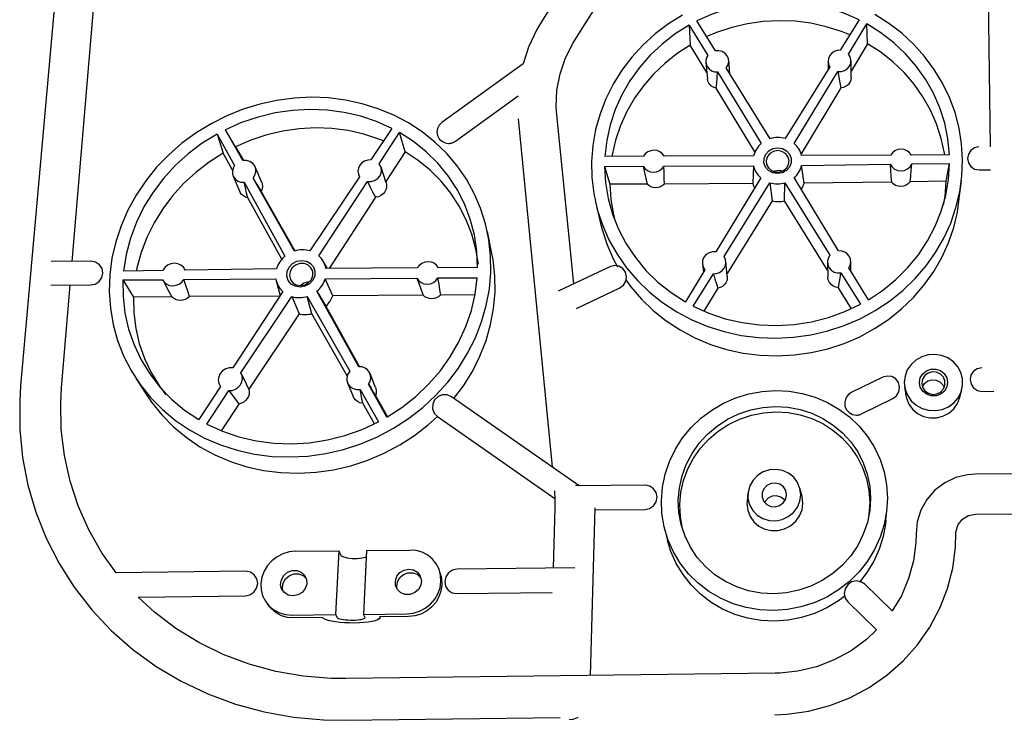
# Model space of a CAD drawing. Extents: x 83 to 273, y 75 to 208.
# Tile 1 of 8: x 83 to 170, y 75 to 137. Entities that reach past the tile are written whole.
import ezdxf

# ---------------------------------------------------------------- set-up
doc = ezdxf.new("R2010")
doc.units = 0
doc.header["$MEASUREMENT"] = 0
doc.layers.get('0').update_dxf_attribs({"linetype": 'CONTINUOUS'})

msp = doc.modelspace()

# ---------------------------------------------------------------- linework, layer by layer
at = {"color": 7, "linetype": 'CONTINUOUS'}
for p, q in [((86.378, 146.848), (82.638, 104.608)), ((168.857, 146.728), (169.149, 125.911)), ((87.243, 115.702), (89.842, 146.57)), ((131.779, 141.282), (129.189, 137.217)), ((132.078, 135.424), (134.65, 139.495)), ((144.637, 134.483), (142.98, 137.143)), ((157.443, 137.236), (155.753, 134.524)), ((142.286, 136.771), (143.933, 134.058)), ((142.286, 136.771), (142.37, 134.99)), ((156.493, 134.178), (158.13, 136.874)), ((158.204, 135.097), (158.13, 136.874)), ((143.855, 132.539), (142.37, 134.99)), ((158.204, 135.097), (156.73, 132.664)), ((145.911, 132.436), (145.808, 133.637)), ((154.679, 133.55), (154.696, 132.827)), ((156.735, 132.113), (156.722, 133.588)), ((127.47, 133.332), (120.215, 128.084)), ((143.765, 133.439), (143.914, 131.962)), ((149.52, 126.645), (145.585, 132.961)), ((154.84, 133.059), (150.848, 126.652)), ((144.821, 132.595), (148.703, 126.202)), ((151.658, 126.217), (155.556, 132.635)), ((148.146, 125.461), (144.702, 131.143)), ((155.821, 131.164), (152.271, 125.304)), ((121.437, 126.428), (127.019, 130.48)), ((127.034, 128.402), (130.051, 97.377)), ((131.995, 113.706), (130.468, 128.764)), ((102.474, 124.702), (100.912, 127.442)), ((101.816, 125.931), (100.912, 127.442)), ((115.762, 127.562), (113.886, 124.763)), ((100.18, 127.057), (101.728, 124.262)), ((100.18, 127.057), (100.7, 125.342)), ((114.627, 124.408), (116.448, 127.19)), ((116.952, 125.48), (116.448, 127.19)), ((101.816, 125.931), (102.514, 124.705)), ((101.537, 123.829), (100.7, 125.342)), ((116.952, 125.48), (115.214, 122.816)), ((138.201, 125.08), (134.76, 125.065)), ((148.028, 125.123), (140.047, 125.088)), ((160.263, 125.176), (152.316, 125.141)), ((165.504, 125.198), (162.095, 125.184)), ((104.145, 122.734), (103.565, 124.138)), ((115.247, 122.715), (114.788, 124.117)), ((134.735, 124.176), (138.18, 124.191)), ((134.735, 124.176), (135.2, 122.576)), ((140.029, 124.199), (148.018, 124.235)), ((148.018, 124.235), (147.955, 122.637)), ((152.312, 124.259), (160.227, 124.37)), ((152.537, 122.666), (152.312, 124.259)), ((162.146, 124.397), (165.515, 124.444)), ((165.217, 122.847), (165.515, 124.444)), ((101.595, 123.318), (102.197, 121.92)), ((107.075, 116.626), (103.367, 123.134)), ((112.873, 123.251), (108.439, 116.635)), ((112.782, 123.44), (112.855, 123.225)), ((148.674, 123.153), (144.667, 116.571)), ((155.611, 116.644), (151.64, 123.171)), ((168.144, 123.857), (169.178, 123.862)), ((102.564, 122.755), (106.213, 116.166)), ((109.247, 116.188), (113.585, 122.815)), ((138.534, 122.592), (135.2, 122.576)), ((147.955, 122.637), (140.066, 122.6)), ((145.394, 116.131), (149.487, 122.715)), ((149.487, 122.715), (149.677, 121.097)), ((150.794, 121.105), (150.821, 122.723)), ((150.821, 122.723), (154.84, 116.26)), ((160.32, 122.777), (152.537, 122.666)), ((165.217, 122.847), (161.99, 122.801)), ((166.355, 121.06), (166.571, 122.881)), ((105.931, 115.891), (102.893, 121.38)), ((104.091, 121.937), (107.112, 116.635)), ((114.304, 121.421), (110.167, 115.079)), ((133.973, 120.768), (134.406, 118.975)), ((149.677, 121.097), (145.658, 114.615)), ((154.635, 114.915), (150.794, 121.105)), ((124.659, 116.569), (124.275, 118.381)), ((88.908, 115.712), (85.361, 115.691)), ((110.007, 115.079), (109.631, 115.72)), ((118.028, 115.128), (109.867, 115.079)), ((123.409, 115.161), (119.909, 115.139)), ((135.203, 115.226), (130.592, 113.042)), ((143.464, 115.456), (143.549, 114.734)), ((145.681, 114.384), (145.548, 115.702)), ((154.616, 115.62), (154.652, 114.304)), ((158.268, 112.277), (156.536, 115.123)), ((156.712, 114.833), (156.703, 115.672)), ((95.316, 114.889), (91.823, 114.834)), ((97.309, 114.92), (97.262, 115.016)), ((105.462, 115.047), (97.302, 114.92)), ((109.815, 114.164), (117.984, 114.214)), ((119.868, 114.226), (123.372, 114.247)), ((143.683, 114.955), (141.944, 112.099)), ((142.649, 111.716), (144.438, 114.595)), ((155.825, 114.676), (157.563, 111.88)), ((85.322, 113.583), (88.871, 113.605)), ((86.293, 104.422), (87.065, 113.594)), ((91.765, 114.052), (95.304, 114.074)), ((91.765, 114.052), (92.695, 112.529)), ((95.317, 114.046), (95.408, 113.871)), ((97.202, 114.085), (105.407, 114.136)), ((105.44, 113.982), (105.781, 112.649)), ((110.493, 112.644), (109.815, 114.164)), ((132.218, 111.501), (136.087, 113.339)), ((156.765, 111.483), (155.601, 113.358)), ((96.118, 112.551), (92.695, 112.529)), ((105.758, 112.614), (97.691, 112.562)), ((106.024, 113.021), (101.563, 106.221)), ((102.287, 105.768), (106.835, 112.57)), ((106.835, 112.57), (107.479, 111.029)), ((108.206, 112.581), (111.993, 105.918)), ((108.625, 111.038), (108.206, 112.581)), ((112.806, 106.315), (109.07, 113.044)), ((109.07, 113.044), (109.872, 111.709)), ((118.556, 112.696), (110.493, 112.644)), ((123.178, 112.726), (120.117, 112.706)), ((144.847, 113.307), (143.587, 111.275)), ((109.872, 111.709), (112.867, 106.315)), ((107.479, 111.029), (102.995, 104.301)), ((111.768, 105.504), (108.625, 111.038)), ((102.546, 105.249), (102.328, 105.693)), ((114.293, 104.467), (113.812, 105.699)), ((92.904, 105.307), (93.933, 103.724)), ((100.468, 104.551), (98.532, 101.6)), ((100.37, 104.703), (100.457, 104.534)), ((111.801, 104.873), (112.304, 103.648)), ((115.305, 101.812), (113.676, 104.747)), ((159.553, 105.379), (156.748, 104.006)), ((161.501, 104.543), (161.62, 103.753)), ((99.236, 101.206), (101.225, 104.18)), ((112.922, 104.285), (114.561, 101.401)), ((114.286, 103.758), (115.352, 101.838)), ((166.402, 103.514), (166.607, 104.287)), ((168.398, 104.114), (169.455, 104.123)), ((102.116, 102.983), (100.53, 100.602)), ((114.203, 101.218), (113.16, 103.054)), ((132.476, 95.687), (121.071, 103.631)), ((157.659, 102.102), (160.464, 103.48)), ((119.814, 101.876), (130.301, 94.553)), ((258.547, 97.578), (167.81, 96.734)), ((138.352, 95.742), (132.137, 95.684)), ((147.523, 95.044), (147.451, 94.299)), ((152.349, 94.753), (152.162, 95.473)), ((167.827, 93.162), (258.696, 94.064)), ((130.305, 93.761), (130.134, 88.365)), ((133.481, 78.774), (133.894, 93.726)), ((133.889, 93.545), (138.336, 93.588)), ((159.837, 92.64), (159.933, 93.743)), ((140.087, 91.895), (140.356, 90.819)), ((107.161, 89.863), (111.029, 89.904)), ((111.029, 89.904), (110.722, 84.208)), ((111.029, 89.904), (111.176, 89.553)), ((113.504, 89.929), (113.212, 84.236)), ((113.504, 89.929), (117.364, 89.969)), ((102.71, 88.072), (91.168, 87.949)), ((120.14, 87.632), (120.061, 87.947)), ((132.066, 88.386), (121.59, 88.274)), ((104.075, 86.998), (104.074, 86.984)), ((120.139, 87.173), (120.138, 87.159)), ((120.215, 86.872), (120.215, 86.858)), ((121.554, 86.088), (130.064, 86.182)), ((160.395, 84.535), (157.944, 86.916)), ((93.115, 85.773), (102.654, 85.879)), ((156.447, 85.338), (158.994, 82.856)), ((104.606, 85.209), (104.812, 84.941)), ((106.827, 84.163), (110.722, 84.208)), ((109.559, 83.943), (106.993, 83.913)), ((110.722, 84.208), (110.874, 83.958)), ((113.212, 84.236), (117.098, 84.28)), ((113.357, 83.986), (113.212, 84.236)), ((117.23, 84.03), (114.671, 84.001)), ((114.687, 83.938), (114.69, 84.001)), ((149.952, 78.978), (111.639, 78.504)), ((111.547, 74.79), (130.762, 75.04))]:
    msp.add_line(p, q, dxfattribs=at)
at = {"color": 7, "linetype": 'CONTINUOUS', "flags": 128}
for points in [[(157.443, 137.236), (156.085, 137.829), (154.672, 138.294), (153.215, 138.627), (151.729, 138.824), (150.228, 138.883), (148.725, 138.805), (147.235, 138.59), (145.771, 138.238), (144.348, 137.755), (142.98, 137.143)], [(129.189, 137.217), (128.694, 136.38), (127.954, 134.806), (127.47, 133.332)], [(141.698, 137.67), (140.436, 136.88), (139.253, 135.984), (138.159, 134.992), (137.163, 133.909), (136.275, 132.744), (135.501, 131.508), (134.85, 130.21), (134.327, 128.86), (133.937, 127.47), (133.684, 126.051), (133.571, 124.616), (133.601, 123.176), (133.772, 121.744), (134.086, 120.333), (134.538, 118.955), (135.127, 117.622), (135.848, 116.346), (136.695, 115.139), (137.66, 114.012), (138.736, 112.974), (139.913, 112.036), (141.181, 111.207), (142.529, 110.493), (143.945, 109.903), (145.417, 109.44), (146.93, 109.109), (148.471, 108.915), (150.027, 108.857), (151.584, 108.937), (153.126, 109.154), (154.642, 109.505), (156.116, 109.987), (157.536, 110.596), (158.889, 111.326), (160.164, 112.17), (161.349, 113.12), (162.435, 114.166), (163.412, 115.301), (164.272, 116.512), (165.008, 117.79), (165.614, 119.122), (166.087, 120.498), (166.422, 121.904), (166.617, 123.329), (166.671, 124.761), (166.586, 126.188), (166.361, 127.596), (166, 128.976), (165.506, 130.315), (164.885, 131.602), (164.141, 132.828), (163.281, 133.982), (162.314, 135.054), (161.246, 136.038), (160.088, 136.924), (158.848, 137.707)], [(156.61, 135.898), (155.863, 136.197), (154.519, 136.625), (153.137, 136.931), (151.729, 137.112), (150.307, 137.166), (148.884, 137.093), (147.472, 136.894), (146.084, 136.57), (144.732, 136.124), (143.844, 135.754)], [(142.286, 136.771), (141.036, 135.982), (139.871, 135.082), (138.802, 134.08), (137.839, 132.985), (136.992, 131.806), (136.27, 130.555), (135.68, 129.242), (135.229, 127.881), (134.921, 126.485), (134.76, 125.065)], [(165.504, 125.198), (165.368, 126.622), (165.084, 128.021), (164.654, 129.383), (164.083, 130.695), (163.378, 131.945), (162.546, 133.12), (161.595, 134.21), (160.535, 135.205), (159.377, 136.096), (158.13, 136.874)], [(130.468, 128.764), (130.421, 129.483), (130.485, 130.966), (130.765, 132.431), (131.252, 133.85), (131.895, 135.124), (132.078, 135.424)], [(142.37, 134.99), (141.198, 134.226), (140.105, 133.362), (139.1, 132.405), (138.194, 131.362), (137.395, 130.243), (136.711, 129.057), (136.147, 127.815), (135.71, 126.527), (135.405, 125.206), (135.381, 125.066)], [(145.585, 132.961), (145.739, 133.209), (145.808, 133.486), (145.786, 133.769), (145.676, 134.031), (145.486, 134.251), (145.234, 134.407), (144.942, 134.487), (144.637, 134.483)], [(155.753, 134.524), (155.475, 134.5), (155.214, 134.408), (154.989, 134.253), (154.818, 134.048), (154.712, 133.808), (154.679, 133.55), (154.723, 133.294), (154.84, 133.059)], [(165.077, 125.195), (165.054, 125.346), (164.77, 126.67), (164.354, 127.959), (163.808, 129.201), (163.139, 130.385), (162.353, 131.501), (161.458, 132.539), (160.462, 133.489), (159.374, 134.345), (158.204, 135.097)], [(143.933, 134.058), (143.811, 133.822), (143.761, 133.566), (143.789, 133.308), (143.89, 133.067), (144.059, 132.862), (144.282, 132.708), (144.542, 132.617), (144.821, 132.595)], [(155.556, 132.635), (155.861, 132.639), (156.151, 132.726), (156.402, 132.889), (156.59, 133.113), (156.698, 133.378), (156.718, 133.66), (156.648, 133.935), (156.493, 134.178)], [(144.702, 131.143), (144.5, 131.203), (144.317, 131.301), (144.16, 131.433), (144.037, 131.593), (143.954, 131.774), (143.914, 131.962)], [(144.702, 131.143), (144.743, 131.588), (144.783, 132.072), (144.821, 132.595)], [(155.556, 132.635), (155.645, 132.115), (155.734, 131.624), (155.821, 131.164)], [(156.735, 132.113), (156.734, 132.072), (156.697, 131.85), (156.604, 131.642), (156.46, 131.459), (156.275, 131.314), (156.058, 131.214), (155.821, 131.164)], [(106.664, 98.267), (108.266, 98.352), (109.862, 98.578), (111.437, 98.944), (112.976, 99.445), (114.466, 100.076), (115.894, 100.832), (117.247, 101.705), (118.514, 102.688), (119.684, 103.77), (120.746, 104.943), (121.692, 106.195), (122.514, 107.515), (123.206, 108.891), (123.763, 110.311), (124.18, 111.763), (124.454, 113.234), (124.585, 114.712), (124.571, 116.183), (124.413, 117.636), (124.115, 119.058), (123.678, 120.439), (123.106, 121.765), (122.407, 123.028), (121.585, 124.217), (120.647, 125.321), (119.603, 126.334), (118.46, 127.246), (117.228, 128.05), (115.918, 128.741), (114.54, 129.313), (113.105, 129.761), (111.625, 130.083), (110.112, 130.274), (108.578, 130.335), (107.035, 130.264), (105.496, 130.061), (103.973, 129.729), (102.479, 129.27), (101.025, 128.687), (99.624, 127.984), (98.287, 127.166), (97.026, 126.241), (95.851, 125.215), (94.771, 124.097), (93.798, 122.895), (92.939, 121.618), (92.202, 120.277), (91.593, 118.884), (91.119, 117.449), (90.785, 115.985), (90.594, 114.504), (90.548, 113.018), (90.648, 111.541), (90.895, 110.085), (91.288, 108.664), (91.822, 107.289), (92.495, 105.973), (93.301, 104.729), (94.233, 103.567), (95.283, 102.497), (96.442, 101.531), (97.701, 100.677), (99.048, 99.943), (100.472, 99.335), (101.959, 98.86), (103.495, 98.522), (105.068, 98.323), (106.664, 98.267)], [(115.762, 127.562), (114.4, 128.172), (112.973, 128.649), (111.495, 128.989), (109.981, 129.19), (108.443, 129.249), (106.896, 129.166), (105.355, 128.941), (103.835, 128.577), (102.349, 128.076), (100.912, 127.442)], [(115.016, 126.448), (114.607, 126.61), (113.25, 127.049), (111.848, 127.362), (110.413, 127.546), (108.956, 127.599), (107.492, 127.522), (106.033, 127.314), (104.592, 126.978), (103.182, 126.515), (101.816, 125.931)], [(120.215, 128.084), (119.984, 127.855), (119.835, 127.567), (119.783, 127.249), (119.833, 126.931), (119.979, 126.645), (120.209, 126.419), (120.498, 126.274), (120.82, 126.226)], [(100.18, 127.057), (98.844, 126.233), (97.591, 125.294), (96.432, 124.246), (95.38, 123.102), (94.445, 121.87), (93.637, 120.562), (92.964, 119.192), (92.434, 117.771), (92.052, 116.314), (91.823, 114.834)], [(123.409, 115.161), (123.344, 116.629), (123.124, 118.072), (122.754, 119.476), (122.237, 120.829), (121.578, 122.116), (120.785, 123.327), (119.866, 124.449), (118.83, 125.474), (117.687, 126.39), (116.448, 127.19)], [(150.848, 126.652), (150.686, 126.693), (150.521, 126.723), (150.353, 126.74), (150.185, 126.745), (150.016, 126.738), (149.848, 126.719), (149.683, 126.688), (149.52, 126.645)], [(120.82, 126.226), (120.902, 126.229), (120.984, 126.239), (121.065, 126.256), (121.144, 126.278), (121.221, 126.307), (121.296, 126.341), (121.368, 126.382), (121.437, 126.428)], [(148.703, 126.202), (148.582, 126.09), (148.471, 125.971), (148.369, 125.844), (148.278, 125.71), (148.198, 125.57), (148.129, 125.425), (148.072, 125.276), (148.028, 125.123)], [(150.179, 125.842), (150.599, 125.775), (150.967, 125.576), (151.239, 125.27), (151.383, 124.894), (151.38, 124.493), (151.23, 124.115), (150.953, 123.806), (150.581, 123.603), (150.159, 123.532), (149.738, 123.6), (149.369, 123.799), (149.097, 124.106), (148.955, 124.483), (148.959, 124.884), (149.109, 125.261), (149.387, 125.569), (149.758, 125.771), (150.179, 125.842)], [(152.316, 125.141), (152.275, 125.295), (152.221, 125.444), (152.154, 125.589), (152.076, 125.729), (151.987, 125.862), (151.887, 125.988), (151.777, 126.107), (151.658, 126.217)], [(162.095, 125.184), (161.932, 125.399), (161.714, 125.566), (161.456, 125.67), (161.177, 125.705), (160.899, 125.668), (160.641, 125.561), (160.424, 125.393), (160.263, 125.176)], [(168.14, 125.907), (167.748, 125.827), (167.417, 125.603), (167.196, 125.27), (167.119, 124.878), (167.197, 124.486), (167.42, 124.154), (167.752, 123.934), (168.144, 123.857)], [(100.7, 125.342), (99.445, 124.545), (98.269, 123.643), (97.18, 122.642), (96.19, 121.552), (95.308, 120.383), (94.543, 119.144), (93.902, 117.847), (93.391, 116.503), (93.016, 115.124), (92.959, 114.85)], [(113.886, 124.763), (113.599, 124.738), (113.327, 124.642), (113.088, 124.483), (112.901, 124.271), (112.78, 124.023), (112.733, 123.757), (112.765, 123.493), (112.873, 123.251)], [(123.476, 115.467), (123.257, 116.802), (122.895, 118.131), (122.399, 119.41), (121.774, 120.63), (121.025, 121.779), (120.16, 122.848), (119.186, 123.826), (118.114, 124.706), (116.952, 125.48)], [(140.047, 125.088), (139.889, 125.305), (139.674, 125.472), (139.416, 125.577), (139.136, 125.612), (138.855, 125.574), (138.593, 125.467), (138.369, 125.298), (138.201, 125.08)], [(150.182, 125.578), (149.812, 125.511), (149.491, 125.324), (149.261, 125.042), (149.155, 124.702), (149.186, 124.351), (149.351, 124.035), (149.627, 123.798), (149.977, 123.672), (150.353, 123.673), (150.705, 123.803), (150.985, 124.042), (151.155, 124.359), (151.193, 124.711), (151.093, 125.05), (150.868, 125.33), (150.551, 125.514), (150.182, 125.578)], [(101.728, 124.262), (101.591, 124.019), (101.527, 123.754), (101.541, 123.488), (101.633, 123.24), (101.795, 123.029), (102.016, 122.871), (102.279, 122.777), (102.564, 122.755)], [(103.367, 123.134), (103.538, 123.39), (103.623, 123.676), (103.616, 123.968), (103.516, 124.238), (103.333, 124.464), (103.083, 124.624), (102.787, 124.706), (102.474, 124.702)], [(113.585, 122.815), (113.898, 122.819), (114.201, 122.909), (114.466, 123.078), (114.671, 123.309), (114.796, 123.583), (114.831, 123.874), (114.773, 124.158), (114.627, 124.408)], [(134.735, 124.176), (134.819, 122.737), (135.057, 121.312), (135.445, 119.917), (135.982, 118.564), (136.663, 117.269), (137.48, 116.045), (138.427, 114.904), (139.494, 113.859), (140.67, 112.921), (141.944, 112.099)], [(138.18, 124.191), (138.338, 123.974), (138.554, 123.806), (138.812, 123.701), (139.093, 123.666), (139.375, 123.704), (139.638, 123.811), (139.861, 123.981), (140.029, 124.199)], [(138.18, 124.191), (138.297, 123.624), (138.415, 123.09), (138.534, 122.592)], [(140.066, 122.6), (140.064, 123.097), (140.051, 123.632), (140.029, 124.199)], [(148.018, 124.235), (148.059, 124.081), (148.112, 123.931), (148.178, 123.786), (148.256, 123.645), (148.345, 123.511), (148.445, 123.384), (148.555, 123.265), (148.674, 123.153)], [(151.64, 123.171), (151.761, 123.283), (151.873, 123.404), (151.974, 123.532), (152.065, 123.667), (152.145, 123.809), (152.213, 123.955), (152.269, 124.105), (152.312, 124.259)], [(158.268, 112.277), (159.54, 113.124), (160.716, 114.084), (161.783, 115.147), (162.731, 116.302), (163.551, 117.537), (164.235, 118.839), (164.777, 120.195), (165.174, 121.59), (165.42, 123.012), (165.515, 124.444)], [(160.227, 124.37), (160.384, 124.122), (160.612, 123.928), (160.891, 123.806), (161.196, 123.767), (161.499, 123.815), (161.775, 123.944), (161.997, 124.144), (162.146, 124.397)], [(160.227, 124.37), (160.252, 123.813), (160.283, 123.281), (160.32, 122.777)], [(161.99, 122.801), (162.047, 123.306), (162.099, 123.839), (162.146, 124.397)], [(103.367, 123.134), (103.623, 122.71), (103.865, 122.31), (104.091, 121.937)], [(149.801, 123.732), (149.918, 123.783), (150.283, 123.848)], [(150.283, 123.848), (150.647, 123.786), (150.655, 123.783)], [(102.893, 121.38), (102.794, 121.801), (102.685, 122.259), (102.564, 122.755)], [(104.145, 122.734), (104.183, 122.62), (104.211, 122.392), (104.18, 122.16), (104.091, 121.937)], [(113.585, 122.815), (113.832, 122.321), (114.073, 121.856), (114.304, 121.421)], [(115.247, 122.715), (115.278, 122.59), (115.288, 122.359), (115.238, 122.13), (115.132, 121.915), (114.976, 121.727), (114.778, 121.576), (114.55, 121.472), (114.304, 121.421)], [(135.2, 122.576), (135.3, 121.213), (135.54, 119.865), (135.613, 119.568)], [(140.066, 122.6), (139.903, 122.463), (139.715, 122.36), (139.508, 122.296), (139.293, 122.274), (139.079, 122.294), (138.875, 122.356), (138.69, 122.457), (138.534, 122.592)], [(147.955, 122.637), (147.997, 122.512), (148.048, 122.389), (148.106, 122.269), (148.121, 122.242)], [(149.487, 122.715), (149.65, 122.674), (149.816, 122.644), (149.984, 122.627), (150.153, 122.622), (150.323, 122.629), (150.491, 122.648), (150.658, 122.68), (150.821, 122.723)], [(152.277, 122.122), (152.313, 122.179), (152.381, 122.296), (152.44, 122.416), (152.493, 122.54), (152.537, 122.666)], [(161.99, 122.801), (161.83, 122.627), (161.631, 122.495), (161.403, 122.41), (161.161, 122.379), (160.919, 122.403), (160.689, 122.481), (160.486, 122.608), (160.32, 122.777)], [(164.982, 120.715), (165.107, 121.489), (165.217, 122.847)], [(102.893, 121.38), (102.688, 121.442), (102.505, 121.543), (102.352, 121.679), (102.234, 121.843), (102.197, 121.92)], [(149.677, 121.097), (149.815, 121.071), (149.954, 121.053), (150.094, 121.042), (150.235, 121.039), (150.376, 121.044), (150.516, 121.056), (150.656, 121.077), (150.794, 121.105)], [(150.142, 107.283), (151.666, 107.362), (153.178, 107.575), (154.663, 107.92), (156.107, 108.394), (157.499, 108.993), (158.825, 109.71), (160.074, 110.538), (161.236, 111.471), (162.3, 112.499), (163.258, 113.613), (164.101, 114.803), (164.822, 116.058), (165.417, 117.367), (165.881, 118.718), (166.209, 120.1), (166.355, 121.06)], [(134.406, 118.975), (134.517, 118.547), (134.961, 117.194), (135.539, 115.885), (135.897, 115.215)], [(106.213, 116.166), (106.083, 116.051), (105.961, 115.927), (105.85, 115.795), (105.749, 115.656), (105.659, 115.511), (105.581, 115.361), (105.516, 115.206), (105.462, 115.047)], [(108.439, 116.635), (108.275, 116.677), (108.107, 116.707), (107.936, 116.725), (107.763, 116.73), (107.589, 116.723), (107.416, 116.703), (107.244, 116.67), (107.075, 116.626)], [(109.867, 115.079), (109.833, 115.237), (109.785, 115.391), (109.724, 115.54), (109.652, 115.684), (109.567, 115.822), (109.471, 115.952), (109.364, 116.074), (109.247, 116.188)], [(121.291, 103.475), (122.134, 104.602), (122.939, 105.898), (123.616, 107.25), (124.161, 108.644), (124.569, 110.07), (124.837, 111.514), (124.964, 112.965), (124.95, 114.41), (124.795, 115.837), (124.659, 116.569)], [(144.667, 116.571), (144.355, 116.567), (144.056, 116.475), (143.797, 116.305), (143.601, 116.07), (143.485, 115.793), (143.46, 115.497), (143.528, 115.209), (143.683, 114.955)], [(144.438, 114.595), (144.724, 114.62), (144.994, 114.718), (145.226, 114.881), (145.405, 115.097), (145.517, 115.349), (145.553, 115.619), (145.511, 115.886), (145.394, 116.131)], [(154.84, 116.26), (154.686, 116.002), (154.618, 115.713), (154.644, 115.419), (154.759, 115.145), (154.955, 114.916), (155.214, 114.754), (155.513, 114.671), (155.825, 114.676)], [(156.536, 115.123), (156.657, 115.369), (156.703, 115.637), (156.671, 115.906), (156.564, 116.156), (156.39, 116.368), (156.161, 116.527), (155.895, 116.621), (155.611, 116.644)], [(88.871, 113.605), (89.287, 113.688), (89.642, 113.919), (89.883, 114.262), (89.972, 114.665), (89.897, 115.068), (89.668, 115.408), (89.321, 115.634), (88.908, 115.712)], [(97.302, 114.92), (97.16, 115.176), (96.939, 115.376), (96.661, 115.501), (96.349, 115.541), (96.032, 115.492), (95.737, 115.358), (95.491, 115.15), (95.316, 114.889)], [(107.568, 113.414), (107.139, 113.484), (106.771, 113.689), (106.508, 114.005), (106.381, 114.393), (106.407, 114.807), (106.581, 115.197), (106.882, 115.515), (107.274, 115.724), (107.71, 115.798), (108.138, 115.729), (108.505, 115.525), (108.768, 115.21), (108.896, 114.822), (108.872, 114.409), (108.699, 114.018), (108.398, 113.699), (108.005, 113.489), (107.568, 113.414)], [(107.607, 113.549), (107.991, 113.618), (108.331, 113.813), (108.581, 114.105), (108.708, 114.456), (108.693, 114.819), (108.54, 115.143), (108.269, 115.387), (107.917, 115.516), (107.532, 115.514), (107.164, 115.38), (106.864, 115.133), (106.672, 114.807), (106.614, 114.444), (106.699, 114.094), (106.914, 113.804), (107.231, 113.614), (107.607, 113.549)], [(119.909, 115.139), (119.753, 115.362), (119.537, 115.533), (119.278, 115.64), (118.993, 115.676), (118.706, 115.637), (118.436, 115.526), (118.204, 115.352), (118.028, 115.128)], [(136.087, 113.339), (136.417, 113.583), (136.63, 113.934), (136.693, 114.338), (136.596, 114.733), (136.355, 115.06), (136.005, 115.268), (135.601, 115.326), (135.203, 115.226)], [(115.305, 101.812), (116.644, 102.68), (117.892, 103.663), (119.035, 104.75), (120.063, 105.93), (120.966, 107.192), (121.737, 108.521), (122.367, 109.906), (122.852, 111.331), (123.188, 112.783), (123.372, 114.247)], [(117.984, 114.214), (118.14, 113.991), (118.356, 113.819), (118.616, 113.712), (118.901, 113.676), (119.189, 113.715), (119.46, 113.826), (119.691, 114.001), (119.868, 114.226)], [(117.984, 114.214), (118.178, 113.675), (118.369, 113.169), (118.556, 112.696)], [(120.117, 112.706), (120.049, 113.179), (119.965, 113.687), (119.868, 114.226)], [(144.438, 114.595), (144.579, 114.13), (144.715, 113.7), (144.847, 113.307)], [(145.681, 114.384), (145.681, 114.382), (145.679, 114.176), (145.631, 113.973), (145.54, 113.784), (145.409, 113.616), (145.245, 113.476), (145.055, 113.372), (144.847, 113.307)], [(155.601, 113.358), (155.359, 113.403), (155.135, 113.501), (154.943, 113.647), (154.793, 113.833), (154.695, 114.048), (154.653, 114.279), (154.652, 114.304)], [(155.601, 113.358), (155.676, 113.769), (155.75, 114.209), (155.825, 114.676)], [(91.765, 114.052), (91.776, 112.567), (91.944, 111.097), (92.27, 109.658), (92.75, 108.263), (93.38, 106.928), (94.155, 105.665), (95.068, 104.489), (96.108, 103.412), (97.267, 102.446), (98.532, 101.6)], [(95.304, 114.074), (95.454, 113.85), (95.667, 113.677), (95.927, 113.569), (96.213, 113.534), (96.505, 113.573), (96.78, 113.684), (97.018, 113.86), (97.202, 114.085)], [(95.408, 113.871), (95.583, 113.533), (95.855, 113.025), (96.118, 112.551)], [(97.691, 112.562), (97.548, 113.036), (97.385, 113.545), (97.202, 114.085)], [(105.407, 114.136), (105.441, 113.978), (105.488, 113.823), (105.548, 113.673), (105.62, 113.528), (105.704, 113.39), (105.8, 113.259), (105.907, 113.136), (106.024, 113.021)], [(107.591, 113.564), (107.837, 113.752), (108.199, 113.884), (108.411, 113.902)], [(109.07, 113.044), (109.199, 113.16), (109.32, 113.284), (109.431, 113.416), (109.531, 113.555), (109.62, 113.7), (109.697, 113.851), (109.762, 114.005), (109.815, 114.164)], [(136.634, 114.047), (137.076, 113.447), (138.022, 112.34), (139.077, 111.322), (140.23, 110.402), (141.473, 109.588), (142.794, 108.888), (144.182, 108.308), (145.624, 107.854), (147.106, 107.53), (148.617, 107.339), (150.142, 107.283)], [(92.695, 112.529), (92.727, 111.123), (92.903, 109.733), (93.223, 108.372), (93.685, 107.052), (94.285, 105.788), (95.018, 104.591), (95.603, 103.803)], [(97.691, 112.562), (97.517, 112.42), (97.318, 112.314), (97.103, 112.248), (96.881, 112.224), (96.662, 112.245), (96.456, 112.308), (96.272, 112.412), (96.118, 112.551)], [(106.835, 112.57), (107, 112.528), (107.169, 112.498), (107.341, 112.48), (107.515, 112.475), (107.689, 112.483), (107.863, 112.503), (108.036, 112.536), (108.206, 112.581)], [(109.872, 111.709), (109.973, 111.811), (110.068, 111.918), (110.157, 112.03), (110.238, 112.146), (110.313, 112.266), (110.381, 112.389), (110.441, 112.515), (110.493, 112.644)], [(120.117, 112.706), (119.948, 112.566), (119.753, 112.46), (119.541, 112.394), (119.322, 112.371), (119.104, 112.391), (118.898, 112.454), (118.712, 112.558), (118.556, 112.696)], [(142.649, 111.716), (144.046, 111.089), (145.506, 110.598), (147.014, 110.249), (148.553, 110.046), (150.109, 109.989), (151.664, 110.081), (153.203, 110.319), (154.709, 110.701), (156.167, 111.224), (157.563, 111.88)], [(107.479, 111.029), (107.619, 111.002), (107.761, 110.983), (107.904, 110.972), (108.048, 110.969), (108.193, 110.974), (108.338, 110.987), (108.482, 111.009), (108.625, 111.038)], [(161.474, 104.893), (161.547, 104.314), (161.757, 103.766), (162.093, 103.28), (162.537, 102.882), (163.064, 102.593), (163.647, 102.429), (164.253, 102.4), (164.85, 102.507), (165.405, 102.744), (165.888, 103.098), (166.273, 103.549), (166.54, 104.074), (166.673, 104.643), (166.667, 105.225), (166.521, 105.791), (166.245, 106.308), (165.852, 106.75), (165.365, 107.093), (164.809, 107.318), (164.214, 107.415), (163.611, 107.377), (163.034, 107.206), (162.513, 106.912), (162.076, 106.51), (161.746, 106.022), (161.541, 105.473), (161.474, 104.893)], [(113.676, 104.747), (113.813, 105.002), (113.874, 105.278), (113.856, 105.555), (113.759, 105.813), (113.591, 106.032), (113.364, 106.196), (113.096, 106.293), (112.806, 106.315)], [(101.563, 106.221), (101.243, 106.216), (100.931, 106.121), (100.656, 105.945), (100.442, 105.702), (100.309, 105.416), (100.267, 105.11), (100.322, 104.813), (100.468, 104.551)], [(101.225, 104.18), (101.52, 104.207), (101.802, 104.309), (102.049, 104.478), (102.244, 104.7), (102.372, 104.961), (102.423, 105.24), (102.394, 105.516), (102.287, 105.768)], [(111.993, 105.918), (111.822, 105.652), (111.738, 105.353), (111.748, 105.049), (111.853, 104.767), (112.042, 104.531), (112.299, 104.364), (112.602, 104.279), (112.922, 104.285)], [(160.464, 103.48), (160.791, 103.73), (161, 104.086), (161.057, 104.495), (160.955, 104.894), (160.708, 105.221), (160.356, 105.429), (159.95, 105.484), (159.553, 105.379)], [(162.827, 104.904), (162.9, 105.318), (163.116, 105.682), (163.447, 105.954), (163.855, 106.101), (164.29, 106.104), (164.7, 105.964), (165.036, 105.697), (165.257, 105.336), (165.336, 104.924), (165.264, 104.51), (165.049, 104.144), (164.718, 103.871), (164.309, 103.724), (163.873, 103.72), (163.462, 103.861), (163.126, 104.129), (162.905, 104.491), (162.827, 104.904)], [(163.035, 104.844), (163.108, 104.481), (163.312, 104.169), (163.62, 103.948), (163.99, 103.85), (164.372, 103.887), (164.714, 104.055), (164.97, 104.33), (165.105, 104.676), (165.102, 105.045), (164.96, 105.388), (164.7, 105.658), (164.356, 105.82), (163.975, 105.851), (163.607, 105.747), (163.303, 105.523), (163.103, 105.208), (163.035, 104.844)], [(168.39, 106.223), (167.99, 106.14), (167.651, 105.909), (167.425, 105.565), (167.347, 105.161), (167.428, 104.758), (167.656, 104.418), (167.997, 104.192), (168.398, 104.114)], [(82.638, 104.608), (82.551, 103.243), (82.566, 100.726), (82.812, 98.225), (83.288, 95.759), (83.991, 93.35), (84.919, 91.015), (86.065, 88.774), (87.422, 86.645), (88.98, 84.646), (90.727, 82.794), (92.651, 81.104), (94.737, 79.59), (96.969, 78.265), (99.329, 77.142), (101.798, 76.229), (104.356, 75.534), (106.982, 75.064), (109.655, 74.822), (111.547, 74.79)], [(102.995, 104.301), (102.78, 104.765), (102.546, 105.249)], [(113.676, 104.747), (113.897, 104.388), (114.101, 104.058), (114.286, 103.758)], [(163.093, 104.564), (163.27, 104.828), (163.572, 105.052), (163.938, 105.155), (164.317, 105.124), (164.659, 104.963), (164.917, 104.694), (165.031, 104.457)], [(91.168, 87.948), (89.891, 89.732), (88.727, 91.767), (87.776, 93.903), (87.046, 96.121), (86.541, 98.401), (86.265, 100.723), (86.217, 103.066), (86.293, 104.422)], [(93.933, 103.724), (94.323, 103.156), (95.237, 102.016), (96.267, 100.967), (97.404, 100.019), (98.638, 99.181), (99.958, 98.461), (101.352, 97.865), (102.809, 97.399), (104.315, 97.068), (105.856, 96.873), (107.418, 96.818), (108.988, 96.902), (110.55, 97.125), (112.092, 97.484), (113.6, 97.975), (115.059, 98.595), (116.457, 99.337), (117.782, 100.195), (119.023, 101.159), (119.815, 101.875)], [(101.225, 104.18), (101.536, 103.747), (101.834, 103.347), (102.116, 102.983)], [(102.995, 104.301), (103.028, 104.093), (103.015, 103.88), (102.956, 103.671), (102.852, 103.475), (102.71, 103.302), (102.534, 103.158), (102.333, 103.05), (102.116, 102.983)], [(113.16, 103.054), (113.088, 103.437), (113.009, 103.848), (112.922, 104.285)], [(114.293, 104.467), (114.32, 104.387), (114.355, 104.179), (114.344, 103.966), (114.286, 103.758)], [(121.071, 103.631), (120.691, 103.796), (120.273, 103.803), (119.881, 103.65), (119.574, 103.36), (119.399, 102.979), (119.384, 102.562), (119.529, 102.175), (119.814, 101.876)], [(149.991, 104.196), (151.192, 104.136), (152.374, 103.936), (153.52, 103.601), (154.616, 103.134), (155.644, 102.542), (156.59, 101.833), (157.442, 101.018), (158.185, 100.106), (158.811, 99.111), (159.308, 98.047), (159.671, 96.93), (159.892, 95.773), (159.968, 94.596), (159.898, 93.413), (159.682, 92.243), (159.323, 91.103), (158.824, 90.009), (158.193, 88.979), (157.44, 88.026), (156.573, 87.167), (155.607, 86.413), (154.555, 85.777), (153.433, 85.269), (152.257, 84.895), (151.045, 84.663), (149.815, 84.576), (148.586, 84.635), (147.377, 84.84), (146.205, 85.187), (145.088, 85.671), (144.043, 86.285), (143.086, 87.019), (142.231, 87.862), (141.49, 88.801), (140.874, 89.822), (140.392, 90.909), (140.05, 92.046), (139.853, 93.215), (139.804, 94.401), (139.902, 95.584), (140.146, 96.749), (140.531, 97.877), (141.051, 98.954), (141.698, 99.963), (142.462, 100.89), (143.333, 101.722), (144.296, 102.448), (145.339, 103.058), (146.446, 103.544), (147.601, 103.898), (148.788, 104.117), (149.991, 104.196)], [(156.748, 104.006), (156.46, 103.799), (156.255, 103.508), (156.156, 103.166), (156.176, 102.811), (156.311, 102.484), (156.546, 102.22), (156.855, 102.051), (157.204, 101.994)], [(161.62, 103.753), (161.668, 103.518), (161.88, 102.988), (162.218, 102.521), (162.662, 102.147), (163.186, 101.886), (163.76, 101.754), (164.35, 101.759), (164.922, 101.901), (165.442, 102.17), (165.88, 102.552), (166.21, 103.023), (166.402, 103.514)], [(113.16, 103.054), (112.913, 103.1), (112.689, 103.201), (112.499, 103.351), (112.355, 103.543), (112.304, 103.648)], [(141.314, 94.415), (141.408, 95.506), (141.647, 96.576), (142.026, 97.608), (142.539, 98.585), (143.176, 99.489), (143.926, 100.307), (144.777, 101.024), (145.712, 101.629), (146.717, 102.112), (147.775, 102.466), (148.868, 102.684), (149.978, 102.763), (151.086, 102.702), (152.174, 102.502), (153.224, 102.167), (154.218, 101.701), (155.14, 101.112), (155.974, 100.411), (156.706, 99.608), (157.324, 98.717), (157.817, 97.752), (158.176, 96.729), (158.395, 95.667), (158.469, 94.581), (158.397, 93.492), (158.179, 92.416), (157.819, 91.374), (157.322, 90.383), (156.696, 89.46), (155.952, 88.622), (155.102, 87.883), (154.161, 87.257), (153.145, 86.755), (152.071, 86.386), (150.96, 86.157), (149.829, 86.071), (148.698, 86.132), (147.589, 86.336), (146.52, 86.682), (145.51, 87.163), (144.577, 87.769), (143.737, 88.491), (143.004, 89.316), (142.392, 90.228), (141.91, 91.212), (141.566, 92.25), (141.367, 93.324), (141.314, 94.415)], [(141.98, 91.025), (141.7, 91.901), (141.502, 92.962), (141.45, 94.04), (141.543, 95.118), (141.779, 96.175), (142.153, 97.195), (142.66, 98.16), (143.289, 99.054), (144.029, 99.862), (144.869, 100.571), (145.793, 101.169), (146.786, 101.646), (147.831, 101.996), (148.91, 102.211), (150.006, 102.29), (151.101, 102.23), (152.175, 102.032), (153.212, 101.7), (154.194, 101.24), (155.105, 100.659), (155.929, 99.966), (156.652, 99.172), (157.262, 98.292), (157.749, 97.338), (158.103, 96.328), (158.319, 95.278), (158.392, 94.205), (158.321, 93.129), (158.221, 92.542)], [(157.204, 101.994), (157.262, 101.996), (157.321, 102.002), (157.38, 102.011), (157.437, 102.023), (157.494, 102.038), (157.551, 102.056), (157.606, 102.078), (157.659, 102.102)], [(99.236, 101.206), (100.638, 100.561), (102.111, 100.057), (103.641, 99.699), (105.212, 99.491), (106.806, 99.436), (108.409, 99.533), (110.001, 99.782), (111.569, 100.179), (113.094, 100.721), (114.561, 101.401)], [(152.234, 94.899), (152.163, 95.469), (151.949, 96.001), (151.606, 96.461), (151.153, 96.822), (150.621, 97.061), (150.043, 97.163), (149.453, 97.122), (148.89, 96.94), (148.388, 96.628), (147.979, 96.206), (147.688, 95.7), (147.535, 95.142), (147.528, 94.566), (147.669, 94.009), (147.949, 93.506), (148.35, 93.089), (148.848, 92.784), (149.41, 92.611), (150.002, 92.581), (150.586, 92.695), (151.124, 92.947), (151.584, 93.319), (151.935, 93.79), (152.156, 94.328), (152.234, 94.899)], [(167.81, 96.734), (167.126, 96.683), (166.066, 96.425), (165.078, 95.957), (164.207, 95.297), (163.491, 94.475), (162.96, 93.525), (162.636, 92.488), (162.534, 91.429)], [(150.968, 94.887), (150.897, 95.271), (150.688, 95.601), (150.37, 95.833), (149.985, 95.936), (149.584, 95.896), (149.223, 95.719), (148.949, 95.428), (148.801, 95.062), (148.797, 94.671), (148.938, 94.307), (149.206, 94.02), (149.565, 93.849), (149.966, 93.817), (150.354, 93.928), (150.677, 94.167), (150.891, 94.502), (150.968, 94.887)], [(130.257, 95.251), (130.307, 94.463), (130.305, 93.761)], [(138.336, 93.588), (138.747, 93.674), (139.096, 93.911), (139.331, 94.263), (139.416, 94.676), (139.337, 95.087), (139.108, 95.434), (138.762, 95.664), (138.352, 95.742)], [(147.451, 94.299), (147.44, 94.099), (147.506, 93.518), (147.713, 92.972), (148.049, 92.492), (148.496, 92.107), (149.027, 91.84), (149.611, 91.705), (150.213, 91.711), (150.799, 91.857), (151.335, 92.136), (151.788, 92.53), (152.133, 93.016), (152.349, 93.566), (152.425, 94.147), (152.425, 94.147)], [(150.829, 94.396), (150.768, 94.467), (150.453, 94.697), (150.072, 94.799), (149.676, 94.76), (149.319, 94.584), (149.048, 94.296), (149.009, 94.229)], [(152.425, 94.147), (152.356, 94.726), (152.349, 94.753)], [(166.086, 91.482), (166.098, 91.693), (166.281, 92.261), (166.669, 92.736), (167.206, 93.049), (167.827, 93.162)], [(159.837, 92.64), (159.804, 92.315), (159.591, 91.165), (159.238, 90.045), (158.749, 88.97), (158.13, 87.956), (157.476, 87.118)], [(149.938, 75.29), (151.013, 75.339), (152.936, 75.605), (154.817, 76.096), (156.626, 76.803), (158.337, 77.715), (159.927, 78.819), (161.37, 80.098), (162.649, 81.531), (163.744, 83.098), (164.641, 84.774), (165.329, 86.535), (165.799, 88.356), (166.046, 90.211), (166.086, 91.482)], [(162.534, 91.429), (162.512, 90.633), (162.299, 89.012), (161.864, 87.424), (161.213, 85.901), (160.395, 84.535)], [(156.202, 85.891), (155.591, 85.435), (154.558, 84.81), (153.456, 84.31), (152.302, 83.943), (151.113, 83.715), (149.906, 83.629), (148.7, 83.687), (147.513, 83.888), (146.362, 84.229), (145.266, 84.704), (144.241, 85.307), (143.301, 86.028), (142.461, 86.857), (141.734, 87.779), (141.129, 88.782), (140.655, 89.85), (140.356, 90.819)], [(107.161, 89.863), (106.59, 89.803), (106.035, 89.637), (105.516, 89.37), (105.053, 89.014), (104.664, 88.581), (104.364, 88.088), (104.165, 87.553), (104.075, 86.998)], [(120.139, 87.173), (120.107, 87.725), (119.965, 88.254), (119.718, 88.74), (119.376, 89.165), (118.953, 89.511), (118.463, 89.766), (117.927, 89.921), (117.364, 89.969)], [(111.176, 89.553), (111.224, 89.489), (111.312, 89.428), (111.437, 89.372), (111.595, 89.322), (111.781, 89.28), (111.988, 89.249), (112.209, 89.228), (112.437, 89.218), (112.664, 89.221), (112.882, 89.235), (113.084, 89.26), (113.264, 89.296), (113.414, 89.341), (113.475, 89.366)], [(102.654, 85.879), (103.08, 85.967), (103.445, 86.209), (103.693, 86.567), (103.788, 86.988), (103.714, 87.406), (103.484, 87.759), (103.131, 87.993), (102.71, 88.072)], [(106.935, 85.881), (106.516, 85.954), (106.163, 86.171), (105.924, 86.503), (105.83, 86.905), (105.895, 87.323), (106.109, 87.699), (106.443, 87.984), (106.853, 88.14), (107.282, 88.144), (107.674, 87.998), (107.975, 87.719), (108.145, 87.347), (108.161, 86.93), (108.02, 86.526), (107.742, 86.188), (107.363, 85.963), (106.935, 85.881)], [(117.277, 88.27), (117.694, 88.198), (118.048, 87.983), (118.291, 87.652), (118.39, 87.252), (118.332, 86.835), (118.123, 86.458), (117.794, 86.172), (117.386, 86.017), (116.957, 86.012), (116.564, 86.159), (116.261, 86.438), (116.087, 86.81), (116.068, 87.226), (116.204, 87.63), (116.478, 87.966), (116.853, 88.189), (117.277, 88.27)], [(116.222, 86.504), (116.191, 86.716), (116.25, 87.132), (116.458, 87.507), (116.787, 87.791), (117.192, 87.945), (117.619, 87.95), (118.009, 87.804), (118.312, 87.527), (118.365, 87.448)], [(121.59, 88.274), (121.171, 88.186), (120.813, 87.946), (120.57, 87.589), (120.48, 87.17), (120.556, 86.752), (120.787, 86.4), (121.137, 86.166), (121.554, 86.088)], [(104.074, 86.984), (104.096, 86.429), (104.229, 85.896), (104.469, 85.406), (104.807, 84.977), (105.229, 84.627), (105.719, 84.368), (106.259, 84.212), (106.827, 84.163)], [(106.042, 86.328), (105.996, 86.605), (106.06, 87.021), (106.273, 87.397), (106.607, 87.681), (107.015, 87.836), (107.443, 87.841), (107.833, 87.694), (108.089, 87.474)], [(117.098, 84.28), (117.67, 84.342), (118.224, 84.51), (118.74, 84.78), (119.198, 85.139), (119.579, 85.575), (119.869, 86.07), (120.058, 86.604), (120.138, 87.159)], [(120.14, 87.632), (120.184, 87.415), (120.215, 86.872)], [(157.944, 86.916), (157.592, 87.143), (157.18, 87.215), (156.771, 87.121), (156.425, 86.877), (156.197, 86.518), (156.121, 86.1), (156.209, 85.685), (156.447, 85.338)], [(120.215, 86.858), (120.136, 86.313), (119.951, 85.788), (119.666, 85.302), (119.292, 84.874), (118.843, 84.521), (118.336, 84.256), (117.792, 84.091), (117.23, 84.03)], [(111.639, 78.504), (110.354, 78.517), (107.854, 78.716), (105.4, 79.139), (103.013, 79.784), (100.717, 80.645), (98.53, 81.712), (96.474, 82.976), (94.566, 84.424), (93.115, 85.773)], [(106.993, 83.913), (106.435, 83.961), (105.905, 84.115), (105.423, 84.369), (105.009, 84.713), (104.812, 84.941)], [(114.671, 84.001), (114.682, 83.912), (114.615, 83.824), (114.473, 83.742), (114.26, 83.666), (113.983, 83.6), (113.649, 83.545), (113.27, 83.503), (112.855, 83.475), (112.419, 83.462), (111.974, 83.465), (111.532, 83.483), (111.108, 83.516), (110.714, 83.562), (110.361, 83.621), (110.061, 83.691), (109.823, 83.769), (109.654, 83.854), (109.559, 83.943)], [(110.874, 83.958), (110.92, 83.915), (111.001, 83.873), (111.117, 83.835), (111.262, 83.801), (111.433, 83.772), (111.625, 83.75), (111.832, 83.734), (112.047, 83.725), (112.264, 83.724), (112.476, 83.73), (112.678, 83.743), (112.863, 83.764), (113.025, 83.791), (113.16, 83.823), (113.263, 83.86), (113.332, 83.9), (113.363, 83.943), (113.357, 83.986)], [(158.994, 82.856), (158.091, 81.991), (156.723, 80.991), (155.231, 80.176), (153.641, 79.564), (151.984, 79.164), (150.38, 78.99), (149.952, 78.978)], [(131.569, 74.86), (131.924, 74.9), (132.266, 75.008), (132.38, 75.061)]]:
    msp.add_lwpolyline(points, dxfattribs=at)

doc.saveas('drawing.dxf')
